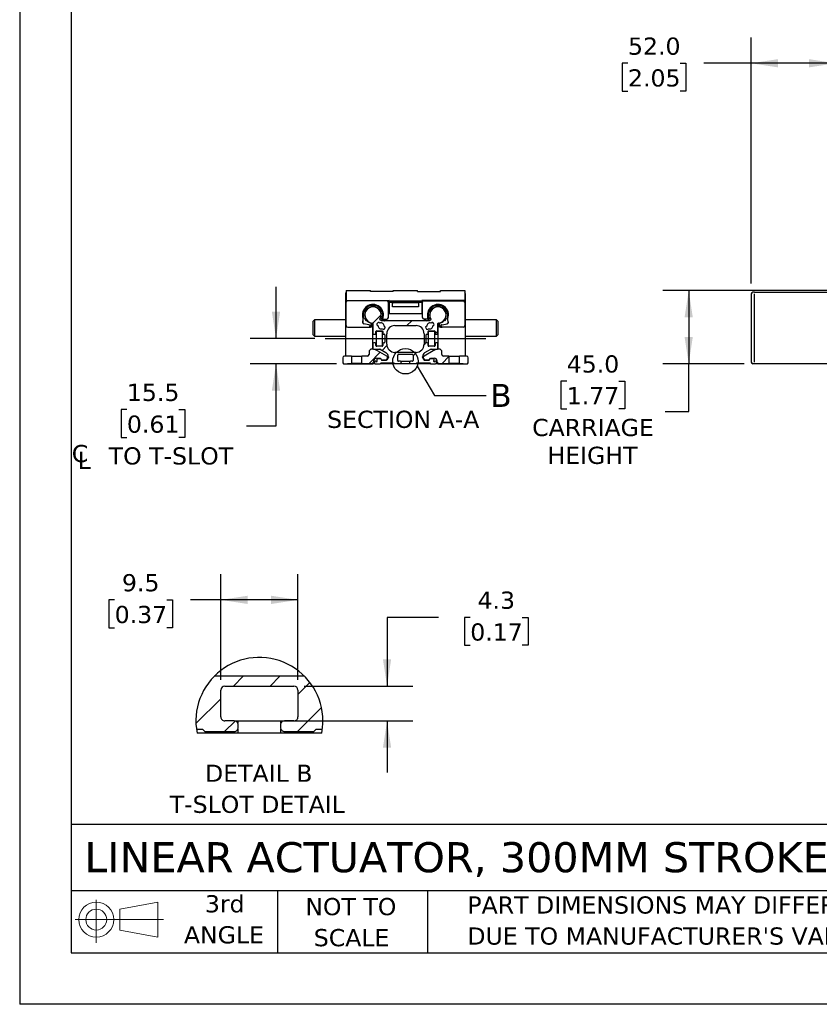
# Model space of a CAD drawing. Header units: millimetres. Extents: x 0 to 1397, y 0 to 1080.
# Tile 1 of 9: x 0 to 492, y 0 to 606. Entities that reach past the tile are written whole.
import ezdxf

# ---------------------------------------------------------------- set-up
doc = ezdxf.new("R2010")
doc.units = ezdxf.units.MM
doc.header["$LTSCALE"] = 5
doc.linetypes.add('SLD-Center', pattern=[19.05, 15.24, -1.27, 1.27, -1.27])
doc.linetypes.add('SLD-Solid', pattern=[0])
for name, color, linetype in [('CENTER', 40, 'SLD-Center'), ('HATCH', 6, 'SLD-Solid'), ('SLD-DEFPOINTS', 7, 'Continuous')]:
    doc.layers.add(name, color=color, linetype=linetype)
doc.layers.add('DIMENSIONS', color=140, linetype='SLD-Solid', lineweight=25)
doc.layers.add('TEXT', color=140, linetype='SLD-Solid', lineweight=25)
doc.styles.add('SLDTEXTSTYLE0', font='VERDANA.TTF')
doc.styles.get("Standard").update_dxf_attribs({"font": 'VERDANA.TTF'})
doc.dimstyles.new('SLDDIMSTYLE1', dxfattribs={"dimtxt": 10.790039, "dimasz": 16.51, "dimexe": 0, "dimexo": 0.0625, "dimgap": 2.69751, "dimtad": 0, "dimtih": 1, "dimtoh": 1, "dimrnd": 1e-09, "dimzin": 4, "dimdsep": 46, "dimtxsty": 'SLDTEXTSTYLE0', "dimsah": 1, "dimcen": 0.09, "dimadec": 0, "dimazin": 1, "dimtfac": 1, "dimtofl": 0, "dimtmove": 0, "dimatfit": 3, "dimfxl": 0, "dimfrac": 2, "dimtolj": 1, "dimtzin": 12, "dimarcsym": 0})
doc.dimstyles.new('SLDDIMSTYLE10', dxfattribs={"dimtxt": 10.790039, "dimasz": 16.51, "dimexe": 0, "dimexo": 0.0625, "dimgap": 2.69751, "dimtad": 0, "dimtih": 1, "dimtoh": 1, "dimlfac": 0.2, "dimrnd": 1e-09, "dimzin": 12, "dimdsep": 46, "dimtxsty": 'SLDTEXTSTYLE0', "dimsah": 1, "dimcen": 0.09, "dimadec": 0, "dimazin": 3, "dimtfac": 1, "dimtmove": 0, "dimatfit": 0, "dimfxl": 0, "dimfrac": 2, "dimtolj": 1, "dimtzin": 12, "dimarcsym": 0})
doc.dimstyles.new('SLDDIMSTYLE11', dxfattribs={"dimtxt": 10.790039, "dimasz": 16.51, "dimexe": 0, "dimexo": 0.0625, "dimgap": 2.69751, "dimtad": 0, "dimtih": 1, "dimtoh": 1, "dimlfac": 0.2, "dimrnd": 1e-09, "dimzin": 12, "dimdsep": 46, "dimtxsty": 'SLDTEXTSTYLE0', "dimsah": 1, "dimcen": 0.09, "dimadec": 0, "dimazin": 3, "dimtfac": 1, "dimtofl": 0, "dimtmove": 0, "dimatfit": 3, "dimfxl": 0, "dimfrac": 2, "dimtolj": 1, "dimtzin": 12, "dimarcsym": 0})
doc.dimstyles.new('SLDDIMSTYLE4', dxfattribs={"dimtxt": 10.790039, "dimasz": 16.51, "dimexe": 0, "dimexo": 0.0625, "dimgap": 2.69751, "dimtad": 0, "dimtih": 1, "dimtoh": 1, "dimrnd": 1e-09, "dimzin": 12, "dimdsep": 46, "dimtxsty": 'SLDTEXTSTYLE0', "dimsah": 1, "dimcen": 0.09, "dimadec": 0, "dimazin": 3, "dimtfac": 1, "dimtmove": 0, "dimatfit": 0, "dimfxl": 0, "dimfrac": 2, "dimtolj": 1, "dimtzin": 12, "dimarcsym": 0})
doc.dimstyles.new('SLDDIMSTYLE9', dxfattribs={"dimtxt": 0.18, "dimasz": 16.51, "dimexe": 0, "dimexo": 0.0625, "dimgap": 0, "dimtad": 0, "dimtih": 1, "dimtoh": 1, "dimdec": 0, "dimrnd": 1e-09, "dimzin": 0, "dimdsep": 46, "dimtxsty": 'Standard', "dimblk1": 'NONE', "dimblk2": 'NONE', "dimsah": 1, "dimcen": 0.09, "dimadec": 0, "dimazin": 0, "dimtfac": 16.51, "dimtdec": 0, "dimtofl": 0, "dimtmove": 0, "dimatfit": 3, "dimldrblk": 'NONE', "dimfxl": 0, "dimfrac": 2, "dimtolj": 1, "dimtzin": 0, "dimarcsym": 0})

# ---------------------------------------------------------------- blocks, each defined once
blk = doc.blocks.new('Block11')
at = {"color": 7, "linetype": 'SLD-Solid', "lineweight": 18}
for p, q in [((12.94, 26.55), (12.94, 0)), ((27.4, 20.84), (50.88, 25.16)), ((50.88, 25.16), (50.88, 3.66)), ((27.4, 7.98), (27.4, 20.84)), ((0, 14.41), (54.37, 14.41)), ((27.4, 7.98), (50.88, 3.66))]:
    blk.add_line(p, q, dxfattribs=at)
for radius in [10.75, 6.43]:
    blk.add_circle((12.94, 14.41), radius, dxfattribs=at)
blk = doc.blocks.new('Block12')
at = {"layer": 'SLD-DEFPOINTS'}
blk.add_blockref('Block11', (0, 0), dxfattribs=at)
blk = doc.blocks.new('SW_NOTE_0_2')
at = {"layer": 'TEXT', "color": 0, "char_height": 10.5833, "attachment_point": 1, "style": 'SLDTEXTSTYLE0'}
for s, insert in [('PART DIMENSIONS MAY DIFFER SLIGHTLY ', (0, 13.44)), ("DUE TO MANUFACTURER'S VARIANCES", (0, -5.67))]:
    blk.add_mtext(s, dxfattribs=dict(at, insert=insert))
blk = doc.blocks.new('SW_NOTE_0_3')
at = {"layer": 'TEXT', "color": 0, "char_height": 10.583, "attachment_point": 2, "style": 'SLDTEXTSTYLE0'}
for s, insert in [('NOT TO', (26.29, 13.44)), ('SCALE', (26.77, -5.67))]:
    blk.add_mtext(s, dxfattribs=dict(at, insert=insert))
blk = doc.blocks.new('SW_NOTE_0_4')
at = {"layer": 'TEXT', "color": 0, "char_height": 10.583, "attachment_point": 2, "style": 'SLDTEXTSTYLE0'}
for s, insert in [('3rd', (11.58, 13.44)), ('ANGLE', (11.09, -5.67))]:
    blk.add_mtext(s, dxfattribs=dict(at, insert=insert))
blk = doc.blocks.new('_D_6')
at = {"layer": 'DIMENSIONS'}
for p, q in [((591.73, 439.47), (395.94, 439.47)), ((411.82, 439.47), (411.82, 394.47)), ((445.98, 394.47), (395.94, 394.47)), ((411.82, 365.11), (411.82, 394.47)), ((336.73, 383.77), (333.11, 383.77)), ((333.11, 383.77), (333.11, 366.62)), ((368.79, 383.77), (372.42, 383.77)), ((372.42, 383.77), (372.42, 366.62)), ((333.11, 366.62), (336.73, 366.62)), ((372.42, 366.62), (368.79, 366.62)), ((397.31, 365.11), (411.82, 365.11))]:
    blk.add_line(p, q, dxfattribs=at)
for points in [[(411.82, 439.47), (409.28, 422.96), (414.36, 422.96)], [(411.82, 394.47), (414.36, 410.98), (409.28, 410.98)]]:
    blk.add_solid(points, dxfattribs=at)
at = {"layer": 'DIMENSIONS', "char_height": 10.583, "attachment_point": 1, "style": 'SLDTEXTSTYLE0'}
for s, insert in [('45.0', (336.73, 399.63)), ('1.77', (336.73, 380.07)), ('CARRIAGE', (315.46, 360.5)), ('HEIGHT', (324.9, 343.35))]:
    blk.add_mtext(s, dxfattribs=dict(at, insert=insert))
blk = doc.blocks.new('_D_8')
at = {"layer": 'DIMENSIONS'}
for p, q in [((450.33, 443.82), (450.33, 595.34)), ((502.33, 444.82), (502.33, 595.34)), ((374.45, 579.47), (370.83, 579.47)), ((370.83, 579.47), (370.83, 562.32)), ((406.52, 579.47), (410.14, 579.47)), ((410.14, 579.47), (410.14, 562.32)), ((450.33, 579.47), (421.14, 579.47)), ((502.33, 579.47), (450.33, 579.47)), ((370.83, 562.32), (374.45, 562.32)), ((410.14, 562.32), (406.52, 562.32))]:
    blk.add_line(p, q, dxfattribs=at)
for points in [[(450.33, 579.47), (466.84, 576.93), (466.84, 582.01)], [(502.33, 579.47), (485.82, 582.01), (485.82, 576.93)]]:
    blk.add_solid(points, dxfattribs=at)
at = {"layer": 'DIMENSIONS', "char_height": 10.583, "attachment_point": 1, "style": 'SLDTEXTSTYLE0'}
for s, insert in [('52.0', (374.45, 595.33)), ('2.05', (374.45, 575.76))]:
    blk.add_mtext(s, dxfattribs=dict(at, insert=insert))
blk = doc.blocks.new('SW_SYMBOL_MOD_CL')
at = {"layer": 'DIMENSIONS', "color": 0, "char_height": 3937, "attachment_point": 5, "style": 'SLDTEXTSTYLE0'}
for s, insert in [('C', (2000, 3000)), ('L', (3000, 1500))]:
    blk.add_mtext(s, dxfattribs=dict(at, insert=insert))
blk = doc.blocks.new('_D_28')
at = {"layer": 'DIMENSIONS'}
for p, q in [((157.79, 409.97), (157.79, 441.72)), ((181.66, 409.97), (141.91, 409.97)), ((195.11, 394.47), (141.91, 394.47)), ((157.79, 356.18), (157.79, 394.47)), ((66, 366.28), (62.38, 366.28)), ((62.38, 366.28), (62.38, 349.13)), ((98.07, 366.28), (101.69, 366.28)), ((101.69, 366.28), (101.69, 349.13)), ((139.58, 356.18), (157.79, 356.18)), ((62.38, 349.13), (66, 349.13)), ((101.69, 349.13), (98.07, 349.13))]:
    blk.add_line(p, q, dxfattribs=at)
for points in [[(157.79, 409.97), (160.33, 426.48), (155.25, 426.48)], [(157.79, 394.47), (155.25, 377.96), (160.33, 377.96)]]:
    blk.add_solid(points, dxfattribs=at)
at = {"layer": 'DIMENSIONS', "xscale": 0.002688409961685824, "yscale": 0.002688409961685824, "zscale": 0.002688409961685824}
blk.add_blockref('SW_SYMBOL_MOD_CL', (31.74, 330.99), dxfattribs=at)
at = {"layer": 'DIMENSIONS', "char_height": 10.583, "attachment_point": 1, "style": 'SLDTEXTSTYLE0'}
for s, insert in [('15.5', (66, 382.13)), ('0.61', (66, 362.57)), (' TO T-SLOT', (50.17, 343.01))]:
    blk.add_mtext(s, dxfattribs=dict(at, insert=insert))
blk = doc.blocks.new('_None')
blk = doc.blocks.new('SW_HATCH_1')
at = {"layer": 'HATCH', "color": 0}
for p, q in [((0, 0), (6, 6)), ((22.45, 0), (28.45, 6)), ((39.65, -5.25), (47.05, 2.15)), ((-23.17, -23.17), (-7.85, -7.85)), ((39.35, -28), (54.12, -13.23)), ((-5.55, -28), (0.9, -21.55))]:
    blk.add_line(p, q, dxfattribs=at)
blk = doc.blocks.new('_D_29')
at = {"layer": 'DIMENSIONS'}
for p, q in [((257.89, 238.29), (226.14, 238.29)), ((226.14, 238.29), (226.14, 196)), ((277.35, 238.29), (273.72, 238.29)), ((273.72, 238.29), (273.72, 221.14)), ((309.41, 238.29), (313.03, 238.29)), ((313.03, 238.29), (313.03, 221.14)), ((273.72, 221.14), (277.35, 221.14)), ((313.03, 221.14), (309.41, 221.14)), ((175.16, 196), (242.02, 196)), ((140.66, 174.5), (242.02, 174.5)), ((226.14, 174.5), (226.14, 142.75))]:
    blk.add_line(p, q, dxfattribs=at)
for points in [[(226.14, 196), (228.68, 212.51), (223.6, 212.51)], [(226.14, 174.5), (223.6, 157.99), (228.68, 157.99)]]:
    blk.add_solid(points, dxfattribs=at)
at = {"layer": 'DIMENSIONS', "char_height": 10.583, "attachment_point": 1, "style": 'SLDTEXTSTYLE0'}
for s, insert in [('4.3', (281.84, 254.14)), ('0.17', (277.35, 234.58))]:
    blk.add_mtext(s, dxfattribs=dict(at, insert=insert))
blk = doc.blocks.new('_D_30')
at = {"layer": 'DIMENSIONS'}
for p, q in [((123.81, 199.85), (123.81, 264.93)), ((171.31, 199.85), (171.31, 264.93)), ((58.46, 249.05), (54.84, 249.05)), ((54.84, 249.05), (54.84, 231.91)), ((90.52, 249.05), (94.15, 249.05)), ((94.15, 249.05), (94.15, 231.91)), ((123.81, 249.05), (105.14, 249.05)), ((171.31, 249.05), (123.81, 249.05)), ((54.84, 231.91), (58.46, 231.91)), ((94.15, 231.91), (90.52, 231.91))]:
    blk.add_line(p, q, dxfattribs=at)
for points in [[(123.81, 249.05), (140.32, 246.51), (140.32, 251.59)], [(171.31, 249.05), (154.8, 251.59), (154.8, 246.51)]]:
    blk.add_solid(points, dxfattribs=at)
at = {"layer": 'DIMENSIONS', "char_height": 10.583, "attachment_point": 1, "style": 'SLDTEXTSTYLE0'}
for s, insert in [('9.5', (62.95, 264.91)), ('0.37', (58.46, 245.35))]:
    blk.add_mtext(s, dxfattribs=dict(at, insert=insert))
blk = doc.blocks.new('SW_NOTE_0_8')
at = {"layer": 'TEXT', "color": 0, "attachment_point": 2, "style": 'SLDTEXTSTYLE0'}
for s, insert, char_height in [('DETAIL B', (32.08, 13.44), 10.583), ('T-SLOT DETAIL', (31.21, -5.67), 10.5833)]:
    blk.add_mtext(s, dxfattribs=dict(at, insert=insert, char_height=char_height))

msp = doc.modelspace()

# ---------------------------------------------------------------- hatches: boundary and pattern name
at = {"layer": 'HATCH'}
h = msp.add_hatch(dxfattribs=at)
h.set_pattern_fill('ANSI31', color=256, scale=5, style=0)
h.paths.add_polyline_path([(245.46, 429.468), (245.46, 431.868), (229.46, 431.868), (229.46, 429.468)], flags=0)
h = msp.add_hatch(dxfattribs=at)
h.set_pattern_fill('ANSI31', color=256, scale=5, style=0)
edge = h.paths.add_edge_path(flags=0)
edge.add_arc((233.21, 396.468), 0.5, 180, 270, ccw=False)
edge.add_line((232.71, 396.468), (232.71, 399.768))
edge.add_arc((233.21, 399.768), 0.5, 90, 180, ccw=False)
edge.add_line((233.21, 400.268), (241.71, 400.268))
edge.add_arc((241.71, 399.768), 0.5, 0, 90, ccw=False)
edge.add_line((242.21, 399.768), (242.21, 396.468))
edge.add_arc((241.71, 396.468), 0.5, 270, 360, ccw=False)
edge.add_line((241.71, 395.968), (240.56, 395.968))
edge.add_arc((240.56, 395.468), 0.5, 90, 180)
edge.add_line((240.06, 395.468), (240.06, 395.168))
edge.add_arc((240.56, 395.168), 0.5, 180, 270)
edge.add_line((240.56, 394.668), (244.16, 394.668))
edge.add_line((244.16, 394.668), (244.46, 394.968))
edge.add_line((244.46, 394.968), (252.46, 394.968))
edge.add_line((252.46, 394.968), (252.96, 394.468))
edge.add_line((252.96, 394.468), (256.06, 394.468))
edge.add_arc((256.06, 394.968), 0.5, 270, 360)
edge.add_line((256.56, 394.968), (256.56, 395.468))
edge.add_arc((256.06, 395.468), 0.5, 0, 90)
edge.add_line((256.06, 395.968), (255.718, 395.968))
edge.add_arc((255.26, 396.168), 0.5, 113.578178, 336.421822, ccw=False)
edge.add_line((255.06, 396.626), (255.06, 397.068))
edge.add_arc((254.56, 397.068), 0.5, 0, 90)
edge.add_line((254.56, 397.568), (252.808, 397.568))
edge.add_arc((252.808, 397.068), 0.5, 90, 150)
edge.add_line((252.375, 397.318), (252.144, 396.918))
edge.add_arc((251.711, 397.168), 0.5, 270, 330, ccw=False)
edge.add_line((251.711, 396.668), (249.288, 396.668))
edge.add_arc((249.288, 397.168), 0.5, 210, 270, ccw=False)
edge.add_line((248.855, 396.918), (247.96, 398.468))
edge.add_line((247.96, 398.468), (247.96, 398.736))
edge.add_arc((250.96, 398.736), 3, 120, 180, ccw=False)
edge.add_line((249.46, 401.334), (253.04, 403.401))
edge.add_arc((253.29, 402.968), 0.5, 90, 120, ccw=False)
edge.add_line((253.29, 403.468), (256.96, 403.468))
edge.add_arc((256.96, 403.968), 0.5, 270, 360)
edge.add_line((257.46, 403.968), (257.46, 406.868))
edge.add_arc((256.96, 406.868), 0.5, 0, 90)
edge.add_line((256.96, 407.368), (256.16, 407.368))
edge.add_arc((256.16, 406.868), 0.5, 90, 180)
edge.add_line((255.66, 406.868), (255.66, 405.718))
edge.add_arc((255.16, 405.718), 0.5, 270, 360, ccw=False)
edge.add_line((255.16, 405.218), (251.86, 405.218))
edge.add_arc((251.86, 405.718), 0.5, 180, 270, ccw=False)
edge.add_line((251.36, 405.718), (251.36, 406.868))
edge.add_arc((250.86, 406.868), 0.5, 0, 90)
edge.add_line((250.86, 407.368), (250.46, 407.368))
edge.add_arc((250.46, 407.668), 0.3, 180, 270, ccw=False)
edge.add_line((250.16, 407.668), (250.16, 412.268))
edge.add_arc((250.46, 412.268), 0.3, 90, 180, ccw=False)
edge.add_line((250.46, 412.568), (250.86, 412.568))
edge.add_arc((250.86, 413.068), 0.5, 270, 360)
edge.add_line((251.36, 413.068), (251.36, 414.218))
edge.add_arc((251.86, 414.218), 0.5, 90, 180, ccw=False)
edge.add_line((251.86, 414.718), (255.16, 414.718))
edge.add_arc((255.16, 414.218), 0.5, 0, 90, ccw=False)
edge.add_line((255.66, 414.218), (255.66, 413.068))
edge.add_arc((256.16, 413.068), 0.5, 180, 270)
edge.add_line((256.16, 412.568), (256.96, 412.568))
edge.add_arc((256.96, 413.068), 0.5, 270, 360)
edge.add_line((257.46, 413.068), (257.46, 419.176))
edge.add_arc((257.76, 419.176), 0.3, 93.244891, 180, ccw=False)
edge.add_arc((257.46, 424.468), 5, 273.244892, 570.970347)
edge.add_arc((252.916, 421.74), 0.3, -60, 30.970348, ccw=False)
edge.add_line((253.066, 421.48), (252.177, 420.968))
edge.add_line((252.177, 420.968), (222.743, 420.968))
edge.add_line((222.743, 420.968), (221.854, 421.48))
edge.add_arc((222.004, 421.74), 0.3, 149.029652, 240, ccw=False)
edge.add_arc((217.46, 424.468), 5, 329.029653, 626.755108)
edge.add_arc((217.16, 419.176), 0.3, 0, 86.755109, ccw=False)
edge.add_line((217.46, 419.176), (217.46, 413.068))
edge.add_arc((217.96, 413.068), 0.5, 180, 270)
edge.add_line((217.96, 412.568), (218.76, 412.568))
edge.add_arc((218.76, 413.068), 0.5, 270, 360)
edge.add_line((219.26, 413.068), (219.26, 414.218))
edge.add_arc((219.76, 414.218), 0.5, 90, 180, ccw=False)
edge.add_line((219.76, 414.718), (223.06, 414.718))
edge.add_arc((223.06, 414.218), 0.5, 0, 90, ccw=False)
edge.add_line((223.56, 414.218), (223.56, 413.068))
edge.add_arc((224.06, 413.068), 0.5, 180, 270)
edge.add_line((224.06, 412.568), (224.46, 412.568))
edge.add_arc((224.46, 412.268), 0.3, 0, 90, ccw=False)
edge.add_line((224.76, 412.268), (224.76, 407.668))
edge.add_arc((224.46, 407.668), 0.3, 270, 360, ccw=False)
edge.add_line((224.46, 407.368), (224.06, 407.368))
edge.add_arc((224.06, 406.868), 0.5, 90, 180)
edge.add_line((223.56, 406.868), (223.56, 405.718))
edge.add_arc((223.06, 405.718), 0.5, 270, 360, ccw=False)
edge.add_line((223.06, 405.218), (219.76, 405.218))
edge.add_arc((219.76, 405.718), 0.5, 180, 270, ccw=False)
edge.add_line((219.26, 405.718), (219.26, 406.868))
edge.add_arc((218.76, 406.868), 0.5, 0, 90)
edge.add_line((218.76, 407.368), (217.96, 407.368))
edge.add_arc((217.96, 406.868), 0.5, 90, 180)
edge.add_line((217.46, 406.868), (217.46, 403.968))
edge.add_arc((217.96, 403.968), 0.5, 180, 270)
edge.add_line((217.96, 403.468), (221.63, 403.468))
edge.add_arc((221.63, 402.968), 0.5, 60, 90, ccw=False)
edge.add_line((221.88, 403.401), (225.46, 401.334))
edge.add_arc((223.96, 398.736), 3, 0, 60, ccw=False)
edge.add_line((226.96, 398.736), (226.96, 398.468))
edge.add_line((226.96, 398.468), (226.065, 396.918))
edge.add_arc((225.632, 397.168), 0.5, 270, 330, ccw=False)
edge.add_line((225.632, 396.668), (223.21, 396.668))
edge.add_arc((223.21, 397.168), 0.5, 210, 270, ccw=False)
edge.add_line((222.777, 396.918), (222.546, 397.318))
edge.add_arc((222.113, 397.068), 0.5, 30, 90)
edge.add_line((222.113, 397.568), (220.36, 397.568))
edge.add_arc((220.36, 397.068), 0.5, 90, 180)
edge.add_line((219.86, 397.068), (219.86, 396.626))
edge.add_arc((219.66, 396.168), 0.5, -156.421822, 66.421822, ccw=False)
edge.add_line((219.202, 395.968), (218.86, 395.968))
edge.add_arc((218.86, 395.468), 0.5, 90, 180)
edge.add_line((218.36, 395.468), (218.36, 394.968))
edge.add_arc((218.86, 394.968), 0.5, 180, 270)
edge.add_line((218.86, 394.468), (221.96, 394.468))
edge.add_line((221.96, 394.468), (222.46, 394.968))
edge.add_line((222.46, 394.968), (230.46, 394.968))
edge.add_line((230.46, 394.968), (230.76, 394.668))
edge.add_line((230.76, 394.668), (234.36, 394.668))
edge.add_arc((234.36, 395.168), 0.5, 270, 360)
edge.add_line((234.86, 395.168), (234.86, 395.468))
edge.add_arc((234.36, 395.468), 0.5, 0, 90)
edge.add_line((234.36, 395.968), (233.21, 395.968))
edge = h.paths.add_edge_path(flags=0)
edge.add_arc((222.46, 417.718), 1.85, -4.101852, 114.101852, ccw=False)
edge.add_line((224.305, 417.585), (224.848, 417.205))
edge.add_arc((224.561, 416.796), 0.5, -35, 55, ccw=False)
edge.add_line((224.971, 416.509), (224.455, 415.772))
edge.add_arc((224.045, 416.058), 0.5, 235, 325, ccw=False)
edge.add_line((223.758, 415.649), (223.216, 416.029))
edge.add_arc((222.46, 417.718), 1.85, 175.898148, 294.101852, ccw=False)
edge.add_line((220.615, 417.85), (220.072, 418.23))
edge.add_arc((220.359, 418.64), 0.5, 145, 235, ccw=False)
edge.add_line((219.949, 418.926), (220.466, 419.664))
edge.add_arc((220.875, 419.377), 0.5, 55, 145, ccw=False)
edge.add_line((221.162, 419.786), (221.705, 419.406))
edge = h.paths.add_edge_path(flags=0)
edge.add_arc((243.96, 406.468), 5, 270, 360, ccw=False)
edge.add_line((243.96, 401.468), (230.96, 401.468))
edge.add_arc((230.96, 406.468), 5, 180, 270, ccw=False)
edge.add_line((225.96, 406.468), (225.96, 412.968))
edge.add_arc((230.96, 412.968), 5, 90, 180, ccw=False)
edge.add_line((230.96, 417.968), (243.96, 417.968))
edge.add_arc((243.96, 412.968), 5, 0, 90, ccw=False)
edge.add_line((248.96, 412.968), (248.96, 406.468))
edge = h.paths.add_edge_path(flags=0)
edge.add_arc((252.46, 417.718), 1.85, 65.898148, 184.101852, ccw=False)
edge.add_line((253.216, 419.406), (253.758, 419.786))
edge.add_arc((254.045, 419.377), 0.5, 35, 125, ccw=False)
edge.add_line((254.455, 419.664), (254.971, 418.926))
edge.add_arc((254.561, 418.64), 0.5, -55, 35, ccw=False)
edge.add_line((254.848, 418.23), (254.305, 417.85))
edge.add_arc((252.46, 417.718), 1.85, -114.101852, 4.101852, ccw=False)
edge.add_line((251.705, 416.029), (251.162, 415.649))
edge.add_arc((250.875, 416.058), 0.5, 215, 305, ccw=False)
edge.add_line((250.466, 415.772), (249.949, 416.509))
edge.add_arc((250.359, 416.796), 0.5, 125, 215, ccw=False)
edge.add_line((250.072, 417.205), (250.615, 417.585))
h = msp.add_hatch(dxfattribs=at)
h.set_pattern_fill('ANSI31', color=256, scale=5, style=0)
edge = h.paths.add_edge_path(flags=0)
edge.add_line((225.817, 396.668), (226.376, 397.636))
edge.add_arc((225.51, 398.136), 1, 330.000001, 359.999998)
edge.add_line((226.51, 398.136), (226.51, 398.29))
edge.add_arc((225.51, 398.29), 1, 0.000001, 60)
edge.add_line((226.01, 399.156), (220.34, 402.43))
edge.add_arc((216.84, 396.368), 7, 60, 90)
edge.add_line((216.84, 403.368), (216.06, 403.368))
edge.add_line((216.06, 403.368), (215.06, 402.368))
edge.add_line((215.06, 402.368), (215.06, 400.168))
edge.add_arc((214.06, 400.168), 1, 270, 360, ccw=False)
edge.add_line((214.06, 399.168), (210.66, 399.168))
edge.add_line((210.66, 399.168), (210.66, 394.668))
edge.add_line((210.66, 394.668), (217.06, 394.668))
edge.add_line((217.06, 394.668), (218.06, 395.668))
edge.add_line((218.06, 395.668), (218.06, 396.368))
edge.add_arc((219.56, 396.368), 1.5, 90, 180, ccw=False)
edge.add_line((219.56, 397.868), (222.124, 397.868))
edge.add_line((222.124, 397.868), (222.817, 396.668))
edge.add_line((222.817, 396.668), (225.817, 396.668))
h = msp.add_hatch(dxfattribs=at)
h.set_pattern_fill('ANSI31', color=256, scale=5, style=0)
edge = h.paths.add_edge_path(flags=0)
edge.add_line((248.41, 398.29), (248.41, 398.136))
edge.add_arc((249.41, 398.136), 1, 180.000002, 209.999999)
edge.add_line((248.544, 397.636), (249.103, 396.668))
edge.add_line((249.103, 396.668), (252.103, 396.668))
edge.add_line((252.103, 396.668), (252.796, 397.868))
edge.add_line((252.796, 397.868), (255.36, 397.868))
edge.add_arc((255.36, 396.368), 1.5, 0, 90, ccw=False)
edge.add_line((256.86, 396.368), (256.86, 395.668))
edge.add_line((256.86, 395.668), (257.86, 394.668))
edge.add_line((257.86, 394.668), (264.26, 394.668))
edge.add_line((264.26, 394.668), (264.26, 399.168))
edge.add_line((264.26, 399.168), (260.86, 399.168))
edge.add_arc((260.86, 400.168), 1, 180, 270, ccw=False)
edge.add_line((259.86, 400.168), (259.86, 402.368))
edge.add_line((259.86, 402.368), (258.86, 403.368))
edge.add_line((258.86, 403.368), (258.08, 403.368))
edge.add_arc((258.08, 396.368), 7, 90, 120)
edge.add_line((254.58, 402.43), (248.91, 399.156))
edge.add_arc((249.41, 398.29), 1, 120, 179.999999)
h = msp.add_hatch(dxfattribs=at)
h.set_pattern_fill('ANSI31', color=256, scale=5, style=0)
edge = h.paths.add_edge_path(flags=0)
edge.add_arc((199.86, 398.168), 1, 90, 180)
edge.add_line((198.86, 398.168), (198.86, 394.968))
edge.add_line((198.86, 394.968), (199.36, 394.468))
edge.add_line((199.36, 394.468), (201.86, 394.468))
edge.add_line((201.86, 394.468), (201.86, 394.668))
edge.add_line((201.86, 394.668), (204.26, 394.668))
edge.add_line((204.26, 394.668), (204.26, 399.168))
edge.add_line((204.26, 399.168), (199.86, 399.168))
h = msp.add_hatch(dxfattribs=at)
h.set_pattern_fill('ANSI31', color=256, scale=5, style=0)
edge = h.paths.add_edge_path(flags=0)
edge.add_line((275.56, 394.468), (276.06, 394.968))
edge.add_line((276.06, 394.968), (276.06, 398.168))
edge.add_arc((275.06, 398.168), 1, 0, 90)
edge.add_line((275.06, 399.168), (270.66, 399.168))
edge.add_line((270.66, 399.168), (270.66, 394.668))
edge.add_line((270.66, 394.668), (273.06, 394.668))
edge.add_line((273.06, 394.668), (273.06, 394.468))
edge.add_line((273.06, 394.468), (275.56, 394.468))

# ---------------------------------------------------------------- linework, layer by layer
at = {"color": 7, "linetype": 'SLD-Solid'}
for p in [(0.012, 1079.513), (1397.012, 0.013)]:
    msp.add_line(p, (0.012, 0.013), dxfattribs=at)
for p, q in [((200.46, 437.468), (200.46, 399.168)), ((200.96, 439.468), (200.96, 433.468)), ((200.96, 439.468), (215.96, 439.468)), ((215.96, 438.968), (215.96, 439.468)), ((229.96, 438.968), (215.96, 438.968)), ((229.96, 438.968), (229.96, 439.468)), ((229.96, 439.468), (244.96, 439.468)), ((244.96, 438.968), (244.96, 439.468)), ((244.96, 438.968), (258.96, 438.968)), ((258.96, 438.968), (258.96, 439.468)), ((258.96, 439.468), (273.96, 439.468)), ((273.96, 439.468), (273.96, 433.468)), ((274.46, 399.168), (274.46, 437.468)), ((450.328, 437.467), (450.328, 395.468)), ((452.328, 438.467), (451.328, 438.467)), ((452.328, 438.468), (502.328, 438.468)), ((452.328, 395.468), (452.328, 437.468)), ((200.96, 433.468), (227.46, 433.468)), ((200.96, 417.968), (200.96, 432.268)), ((225.96, 433.268), (201.96, 433.268)), ((202.46, 433.268), (202.46, 433.468)), ((205.96, 433.268), (205.96, 433.468)), ((210.46, 433.268), (210.46, 433.468)), ((212.46, 433.268), (212.46, 433.468)), ((222.46, 433.468), (222.46, 433.268)), ((226.96, 422.968), (226.96, 432.268)), ((227.46, 433.468), (227.46, 433.168)), ((227.46, 433.168), (247.46, 433.168)), ((227.46, 432.068), (227.46, 433.168)), ((227.46, 432.068), (227.46, 425.318)), ((247.46, 432.068), (227.46, 432.068)), ((229.46, 429.468), (229.46, 431.868)), ((245.46, 431.868), (229.46, 431.868)), ((245.46, 431.868), (245.46, 429.468)), ((273.96, 433.468), (247.46, 433.468)), ((247.46, 433.468), (247.46, 433.168)), ((247.46, 432.068), (247.46, 433.168)), ((247.46, 432.068), (247.46, 425.318)), ((247.96, 422.968), (247.96, 432.268)), ((248.96, 433.268), (272.96, 433.268)), ((252.46, 433.268), (252.46, 433.468)), ((262.46, 433.268), (262.46, 433.468)), ((264.46, 433.468), (264.46, 433.268)), ((268.96, 433.268), (268.96, 433.468)), ((272.46, 433.268), (272.46, 433.468)), ((273.96, 432.268), (273.96, 417.968)), ((212.663, 426.198), (212.223, 426.452)), ((213.123, 428.011), (213.563, 427.757)), ((216.56, 429.488), (216.56, 429.995)), ((218.36, 429.995), (218.36, 429.488)), ((221.358, 427.757), (221.797, 428.011)), ((222.697, 426.452), (222.258, 426.198)), ((227.46, 425.318), (247.46, 425.318)), ((245.46, 429.468), (229.46, 429.468)), ((252.663, 426.198), (252.223, 426.452)), ((253.123, 428.011), (253.563, 427.757)), ((256.56, 429.488), (256.56, 429.995)), ((258.36, 429.995), (258.36, 429.488)), ((261.358, 427.757), (261.797, 428.011)), ((262.697, 426.452), (262.258, 426.198)), ((181.46, 421.468), (180.46, 420.468)), ((180.46, 420.468), (180.46, 412.468)), ((200.46, 421.468), (181.46, 421.468)), ((181.46, 421.468), (181.46, 411.468)), ((211.201, 419.667), (211.342, 422.273)), ((211.263, 420.816), (211.26, 419.841)), ((211.494, 419.298), (211.26, 419.841)), ((211.494, 419.298), (212.027, 418.991)), ((214.936, 418.478), (211.786, 419.033)), ((212.223, 422.483), (212.663, 422.737)), ((213.563, 421.178), (213.123, 420.925)), ((214.936, 418.478), (215.147, 418.44)), ((215.291, 418.391), (215.447, 418.364)), ((215.743, 418.193), (215.447, 418.364)), ((216.56, 416.968), (216.56, 419.448)), ((217.457, 419.22), (216.56, 419.297)), ((217.458, 403.34), (217.458, 419.211)), ((217.46, 419.176), (217.46, 413.068)), ((220.466, 419.664), (219.949, 418.926)), ((221.705, 419.406), (221.162, 419.786)), ((222.743, 420.968), (221.854, 421.48)), ((222.258, 422.737), (223.047, 422.281)), ((252.177, 420.968), (222.743, 420.968)), ((223.645, 421.968), (225.96, 421.968)), ((251.275, 421.968), (248.96, 421.968)), ((251.873, 422.281), (252.663, 422.737)), ((253.066, 421.48), (252.177, 420.968)), ((253.758, 419.786), (253.216, 419.406)), ((254.971, 418.926), (254.455, 419.664)), ((257.46, 413.068), (257.46, 419.176)), ((257.462, 419.211), (257.462, 403.34)), ((258.36, 419.297), (257.463, 419.22)), ((258.36, 416.968), (258.36, 419.448)), ((259.473, 418.364), (259.177, 418.193)), ((259.629, 418.391), (259.473, 418.364)), ((259.773, 418.44), (259.984, 418.478)), ((259.984, 418.478), (263.134, 419.033)), ((261.797, 420.925), (261.358, 421.178)), ((262.258, 422.737), (262.697, 422.483)), ((263.426, 419.298), (262.893, 418.991)), ((263.66, 419.841), (263.426, 419.298)), ((263.719, 419.667), (263.578, 422.273)), ((263.657, 420.816), (263.66, 419.841)), ((293.46, 421.468), (274.46, 421.468)), ((294.46, 420.468), (293.46, 421.468)), ((293.46, 411.468), (293.46, 421.468)), ((294.46, 412.468), (294.46, 420.468)), ((180.46, 412.468), (181.46, 411.468)), ((201.96, 416.968), (214.86, 416.968)), ((214.86, 416.968), (215.86, 416.968)), ((215.56, 417.948), (215.56, 417.668)), ((215.86, 417.871), (215.743, 418.193)), ((215.86, 416.968), (215.86, 417.871)), ((216.56, 416.968), (215.86, 416.968)), ((217.96, 412.568), (218.76, 412.568)), ((219.26, 413.068), (219.26, 414.218)), ((219.41, 414.468), (223.41, 414.468)), ((219.41, 414.468), (219.41, 405.468)), ((219.76, 414.718), (223.06, 414.718)), ((220.072, 418.23), (220.615, 417.85)), ((223.216, 416.029), (223.758, 415.649)), ((223.41, 405.468), (223.41, 414.468)), ((223.56, 414.218), (223.56, 413.068)), ((224.06, 412.568), (224.46, 412.568)), ((224.848, 417.205), (224.305, 417.585)), ((224.455, 415.772), (224.971, 416.509)), ((225.96, 406.468), (225.96, 412.968)), ((230.96, 417.968), (243.96, 417.968)), ((248.96, 412.968), (248.96, 406.468)), ((249.949, 416.509), (250.466, 415.772)), ((250.615, 417.585), (250.072, 417.205)), ((250.46, 412.568), (250.86, 412.568)), ((251.162, 415.649), (251.705, 416.029)), ((251.36, 413.068), (251.36, 414.218)), ((251.51, 414.468), (255.51, 414.468)), ((251.51, 414.468), (251.51, 405.468)), ((251.86, 414.718), (255.16, 414.718)), ((254.305, 417.85), (254.848, 418.23)), ((255.51, 405.468), (255.51, 414.468)), ((255.66, 414.218), (255.66, 413.068)), ((256.16, 412.568), (256.96, 412.568)), ((259.06, 416.968), (258.36, 416.968)), ((259.177, 418.193), (259.06, 417.871)), ((259.06, 417.871), (259.06, 416.968)), ((259.06, 416.968), (260.06, 416.968)), ((259.36, 417.668), (259.36, 417.948)), ((272.96, 416.968), (260.06, 416.968)), ((293.46, 411.468), (294.46, 412.468)), ((181.46, 411.468), (200.46, 411.468)), ((217.46, 406.868), (217.46, 403.968)), ((218.76, 407.368), (217.96, 407.368)), ((219.26, 405.718), (219.26, 406.868)), ((223.56, 406.868), (223.56, 405.718)), ((224.46, 407.368), (224.06, 407.368)), ((224.76, 412.268), (224.76, 407.668)), ((250.16, 407.668), (250.16, 412.268)), ((250.86, 407.368), (250.46, 407.368)), ((251.36, 405.718), (251.36, 406.868)), ((255.66, 406.868), (255.66, 405.718)), ((256.96, 407.368), (256.16, 407.368)), ((257.46, 403.968), (257.46, 406.868)), ((274.46, 411.468), (293.46, 411.468)), ((216.06, 403.368), (215.06, 402.368)), ((215.06, 402.368), (215.06, 400.168)), ((216.84, 403.368), (216.06, 403.368)), ((217.96, 403.468), (221.63, 403.468)), ((219.41, 405.468), (223.41, 405.468)), ((223.06, 405.218), (219.76, 405.218)), ((226.01, 399.156), (220.34, 402.43)), ((221.88, 403.401), (225.46, 401.334)), ((243.96, 401.468), (230.96, 401.468)), ((233.21, 400.268), (241.71, 400.268)), ((254.58, 402.43), (248.91, 399.156)), ((249.46, 401.334), (253.04, 403.401)), ((251.51, 405.468), (255.51, 405.468)), ((255.16, 405.218), (251.86, 405.218)), ((253.29, 403.468), (256.96, 403.468)), ((258.86, 403.368), (258.08, 403.368)), ((259.86, 402.368), (258.86, 403.368)), ((259.86, 400.168), (259.86, 402.368)), ((198.86, 398.168), (198.86, 394.968)), ((198.86, 394.968), (199.36, 394.468)), ((199.36, 394.468), (201.86, 394.468)), ((204.26, 399.168), (199.86, 399.168)), ((201.86, 394.668), (204.26, 394.668)), ((201.86, 394.468), (201.86, 394.668)), ((201.86, 394.468), (217.458, 394.468)), ((204.26, 399.168), (204.26, 394.668)), ((204.26, 399.168), (210.66, 399.168)), ((210.66, 394.668), (204.26, 394.668)), ((210.66, 394.668), (210.66, 399.168)), ((214.06, 399.168), (210.66, 399.168)), ((210.66, 394.668), (217.06, 394.668)), ((217.06, 394.668), (218.06, 395.668)), ((217.458, 394.468), (217.458, 395.066)), ((218.86, 394.468), (217.458, 394.468)), ((218.06, 395.668), (218.06, 396.368)), ((218.36, 395.468), (218.36, 394.968)), ((219.202, 395.968), (218.86, 395.968)), ((218.86, 394.468), (221.96, 394.468)), ((219.56, 397.868), (222.124, 397.868)), ((219.86, 397.068), (219.86, 396.626)), ((222.113, 397.568), (220.36, 397.568)), ((221.96, 394.468), (222.46, 394.968)), ((234.81, 394.468), (221.96, 394.468)), ((222.124, 397.868), (222.817, 396.668)), ((222.46, 394.968), (230.46, 394.968)), ((222.777, 396.918), (222.546, 397.318)), ((222.817, 396.668), (225.817, 396.668)), ((225.632, 396.668), (223.21, 396.668)), ((225.817, 396.668), (226.376, 397.636)), ((226.96, 398.468), (226.065, 396.918)), ((226.51, 398.136), (226.51, 398.29)), ((226.96, 398.736), (226.96, 398.468)), ((230.46, 394.968), (230.76, 394.668)), ((230.76, 394.668), (234.36, 394.668)), ((232.71, 396.468), (232.71, 399.768)), ((234.36, 395.968), (233.21, 395.968)), ((234.36, 395.968), (234.81, 395.968)), ((234.81, 395.968), (234.81, 395.686)), ((234.81, 395.968), (240.11, 395.968)), ((234.81, 394.95), (234.81, 394.468)), ((240.11, 394.468), (234.81, 394.468)), ((234.86, 395.168), (234.86, 395.468)), ((240.06, 395.468), (240.06, 395.168)), ((240.11, 395.686), (240.11, 395.968)), ((240.11, 395.968), (240.56, 395.968)), ((240.11, 394.468), (240.11, 394.95)), ((252.96, 394.468), (240.11, 394.468)), ((241.71, 395.968), (240.56, 395.968)), ((240.56, 394.668), (244.16, 394.668)), ((242.21, 399.768), (242.21, 396.468)), ((244.16, 394.668), (244.46, 394.968)), ((244.46, 394.968), (252.46, 394.968)), ((247.96, 398.468), (247.96, 398.736)), ((248.855, 396.918), (247.96, 398.468)), ((248.41, 398.29), (248.41, 398.136)), ((248.544, 397.636), (249.103, 396.668)), ((249.103, 396.668), (252.103, 396.668)), ((251.711, 396.668), (249.288, 396.668)), ((252.103, 396.668), (252.796, 397.868)), ((252.375, 397.318), (252.144, 396.918)), ((252.46, 394.968), (252.96, 394.468)), ((252.796, 397.868), (255.36, 397.868)), ((254.56, 397.568), (252.808, 397.568)), ((252.96, 394.468), (256.06, 394.468)), ((255.06, 396.626), (255.06, 397.068)), ((256.06, 395.968), (255.718, 395.968)), ((257.462, 394.468), (256.06, 394.468)), ((256.56, 394.968), (256.56, 395.468)), ((256.86, 396.368), (256.86, 395.668)), ((256.86, 395.668), (257.86, 394.668)), ((257.462, 395.066), (257.462, 394.468)), ((257.462, 394.468), (273.06, 394.468)), ((257.86, 394.668), (264.26, 394.668)), ((264.26, 399.168), (260.86, 399.168)), ((264.26, 399.168), (264.26, 394.668)), ((264.26, 399.168), (270.66, 399.168)), ((270.66, 394.668), (264.26, 394.668)), ((270.66, 394.668), (270.66, 399.168)), ((275.06, 399.168), (270.66, 399.168)), ((270.66, 394.668), (273.06, 394.668)), ((273.06, 394.668), (273.06, 394.468)), ((273.06, 394.468), (275.56, 394.468)), ((275.56, 394.468), (276.06, 394.968)), ((276.06, 394.968), (276.06, 398.168)), ((452.328, 394.468), (451.328, 394.468)), ((502.328, 394.468), (452.328, 394.468)), ((175.364, 202.005), (119.755, 202.005)), ((126.309, 196.005), (168.809, 196.005)), ((123.809, 177.005), (123.809, 193.505)), ((171.309, 193.505), (171.309, 177.005)), ((132.059, 174.505), (126.309, 174.505)), ((132.059, 174.505), (134.309, 174.505)), ((134.309, 174.505), (134.309, 173.094)), ((134.309, 174.505), (160.809, 174.505)), ((134.559, 170.505), (134.559, 172.005)), ((160.559, 172.005), (160.559, 170.505)), ((160.809, 173.094), (160.809, 174.505)), ((160.809, 174.505), (163.059, 174.505)), ((168.809, 174.505), (163.059, 174.505)), ((108.773, 169.505), (112.559, 169.505)), ((134.309, 167.005), (109.178, 167.005)), ((112.559, 169.505), (114.059, 168.005)), ((114.059, 168.005), (132.059, 168.005)), ((134.309, 169.415), (134.309, 167.005)), ((160.809, 167.005), (134.309, 167.005)), ((160.809, 167.005), (160.809, 169.415)), ((185.94, 167.005), (160.809, 167.005)), ((163.059, 168.005), (181.059, 168.005)), ((181.059, 168.005), (182.559, 169.505)), ((182.559, 169.505), (186.345, 169.505))]:
    msp.add_line(p, q)
at = {"flags": 128}
for points in [[(213.431, 421.102), (212.969, 421.747), (212.53, 422.66)], [(262.391, 422.66), (261.951, 421.747), (261.49, 421.102)]]:
    msp.add_lwpolyline(points, dxfattribs=at)
for centre, radius, start, end in [((201.46, 437.468), 1, 119.999995, 180), ((273.46, 437.468), 1, 0, 59.999995), ((451.328, 437.467), 1, 90.001157, 179.99959), ((201.96, 432.268), 1, 90, 180), ((217.46, 424.468), 6.5, 337.671332, 199.730244), ((225.96, 432.268), 1, 0, 90), ((227.959, 431.471), 2, 104.447928, 130.71744), ((246.961, 431.471), 2, 49.282557, 75.552068), ((248.96, 432.268), 1, 90, 180), ((257.46, 424.468), 6.5, 340.269756, 202.328668), ((272.96, 432.268), 1, 0, 90), ((217.46, 424.468), 6, 342.079787, 180), ((217.46, 424.468), 5.6, 140.751627, 159.248345), ((217.46, 424.468), 5.1, 160.164248, 199.835752), ((217.46, 424.468), 5, 329.029653, 266.755108), ((217.458, 424.471), 5.251, 140.147792, 159.887589), ((217.46, 424.468), 5.1, 100.16423, 139.835787), ((217.46, 424.468), 5.6, 80.751641, 99.248359), ((217.458, 424.471), 5.251, 80.107953, 99.84774), ((217.46, 424.468), 5.1, 40.164248, 79.835751), ((217.458, 424.471), 5.251, 20.090249, 39.83004), ((217.46, 424.468), 5.6, 20.751517, 39.24847), ((217.46, 424.468), 5.1, 340.164248, 19.835752), ((257.46, 424.468), 6, 360, 197.920213), ((257.46, 424.468), 5.6, 140.75153, 159.248483), ((257.46, 424.468), 5.1, 160.164248, 199.835752), ((257.46, 424.468), 5, 273.244892, 210.970347), ((257.462, 424.471), 5.251, 140.16996, 159.90975), ((257.46, 424.468), 5.1, 100.164248, 139.835752), ((257.46, 424.468), 5.6, 80.751641, 99.248359), ((257.462, 424.471), 5.251, 80.152258, 99.892045), ((257.46, 424.468), 5.1, 40.164212, 79.83577), ((257.462, 424.471), 5.251, 20.11241, 39.852207), ((257.46, 424.468), 5.6, 20.751655, 39.248373), ((257.46, 424.468), 5.1, 340.164248, 19.835752), ((211.842, 419.672), 0.641, 180.390936, 265.01232), ((217.46, 424.468), 5.6, 200.751643, 219.248358), ((217.46, 424.468), 5.1, 220.164248, 259.835752), ((217.46, 424.468), 6.5, 247.151868, 251.695844), ((217.16, 419.176), 0.3, 0, 86.755109), ((220.359, 418.64), 0.5, 145, 235), ((220.875, 419.377), 0.5, 55, 145), ((222.004, 421.74), 0.3, 149.029652, 240), ((222.46, 417.718), 1.85, 355.898148, 114.101852), ((224.552, 422.97), 2, 192.423677, 270), ((217.46, 424.468), 6, 338.626926, 342.079787), ((223.645, 422.468), 0.5, 249.87556, 270), ((223.959, 422.88), 2, 287.25142, 332.84576), ((225.96, 422.968), 1, 270, 360), ((248.96, 422.968), 1, 180, 270), ((250.961, 422.88), 2, 207.15424, 252.74858), ((250.368, 422.97), 2, 270, 347.57632), ((252.46, 417.718), 1.85, 65.898148, 184.101852), ((251.275, 422.468), 0.5, 270, 290.12444), ((257.46, 424.468), 6, 197.920213, 201.373074), ((252.916, 421.74), 0.3, 300, 30.970348), ((254.045, 419.377), 0.5, 35, 125), ((254.561, 418.64), 0.5, 305, 35), ((257.76, 419.176), 0.3, 93.244891, 180), ((257.46, 424.468), 5.1, 280.164248, 319.835752), ((257.46, 424.468), 6.5, 288.304156, 292.848132), ((257.46, 424.468), 5.6, 320.751642, 339.248357), ((263.078, 419.672), 0.641, 274.98768, 359.609063), ((201.96, 417.968), 1, 180, 270), ((214.86, 417.668), 0.7, 270, 360), ((215.06, 417.948), 0.5, 360, 44.175985), ((217.96, 413.068), 0.5, 180, 270), ((218.76, 413.068), 0.5, 270, 0), ((219.76, 414.218), 0.5, 90, 180), ((222.46, 417.718), 1.85, 175.898148, 294.101852), ((223.06, 414.218), 0.5, 0, 90), ((224.06, 413.068), 0.5, 180, 270), ((224.045, 416.058), 0.5, 235, 325), ((224.46, 412.268), 0.3, 0, 90), ((224.561, 416.796), 0.5, 325, 55), ((230.96, 412.968), 5, 90, 180), ((243.96, 412.968), 5, 0, 90), ((250.359, 416.796), 0.5, 125, 215), ((250.46, 412.268), 0.3, 90, 180), ((250.875, 416.058), 0.5, 215, 305), ((250.86, 413.068), 0.5, 270, 0), ((251.86, 414.218), 0.5, 90, 180), ((252.46, 417.718), 1.85, 245.898148, 4.101852), ((255.16, 414.218), 0.5, 0, 90), ((256.16, 413.068), 0.5, 180, 270), ((256.96, 413.068), 0.5, 270, 0), ((259.86, 417.948), 0.5, 135.824015, 180), ((260.06, 417.668), 0.7, 180, 270), ((272.96, 417.968), 1, 270, 360), ((217.96, 406.868), 0.5, 90, 180), ((218.76, 406.868), 0.5, 0, 90), ((224.06, 406.868), 0.5, 90, 180), ((224.46, 407.668), 0.3, 270, 0), ((230.96, 406.468), 5, 180, 270), ((243.96, 406.468), 5, 270, 0), ((250.46, 407.668), 0.3, 180, 270), ((250.86, 406.868), 0.5, 0, 90), ((256.16, 406.868), 0.5, 90, 180), ((256.96, 406.868), 0.5, 0, 90), ((214.06, 400.168), 1, 270, 360), ((216.84, 396.368), 7, 60, 90), ((217.96, 403.968), 0.5, 180, 270), ((219.76, 405.718), 0.5, 180, 270), ((221.63, 402.968), 0.5, 60, 90), ((223.06, 405.718), 0.5, 270, 0), ((223.96, 398.736), 3, 0, 60), ((233.21, 399.768), 0.5, 90, 180), ((241.71, 399.768), 0.5, 0, 90), ((250.96, 398.736), 3, 120, 180), ((251.86, 405.718), 0.5, 180, 270), ((253.29, 402.968), 0.5, 90, 120), ((258.08, 396.368), 7, 90, 120), ((255.16, 405.718), 0.5, 270, 0), ((256.96, 403.968), 0.5, 270, 0), ((260.86, 400.168), 1, 180, 270), ((199.86, 398.168), 1, 90, 180), ((219.56, 396.368), 1.5, 90, 180), ((218.86, 395.468), 0.5, 90, 180), ((218.86, 394.968), 0.5, 180, 270), ((219.66, 396.168), 0.5, 203.578178, 66.421822), ((220.36, 397.068), 0.5, 90, 180), ((222.113, 397.068), 0.5, 30, 90), ((223.21, 397.168), 0.5, 210, 270), ((225.632, 397.168), 0.5, 270, 330), ((225.51, 398.29), 1, 0.000001, 60), ((225.51, 398.136), 1, 330.000001, 359.999998), ((233.21, 396.468), 0.5, 180, 270), ((234.36, 395.468), 0.5, 0, 90), ((234.36, 395.168), 0.5, 270, 0), ((240.56, 395.468), 0.5, 90, 180), ((240.56, 395.168), 0.5, 180, 270), ((241.71, 396.468), 0.5, 270, 0), ((249.41, 398.29), 1, 120, 179.999999), ((249.41, 398.136), 1, 180.000002, 209.999999), ((249.288, 397.168), 0.5, 210, 270), ((251.711, 397.168), 0.5, 270, 330), ((252.808, 397.068), 0.5, 90, 150), ((254.56, 397.068), 0.5, 0, 90), ((255.26, 396.168), 0.5, 113.578178, 336.421822), ((255.36, 396.368), 1.5, 0, 90), ((256.06, 395.468), 0.5, 0, 90), ((256.06, 394.968), 0.5, 270, 0), ((275.06, 398.168), 1, 0, 90), ((451.328, 395.468), 1, 180.00041, 269.998843), ((126.309, 193.505), 2.5, 89.999954, 179.999939), ((168.809, 193.505), 2.5, 0.000061, 90.000046), ((126.309, 177.005), 2.5, 179.999848, 270.000046), ((168.809, 177.005), 2.5, 269.999954, 0.000152), ((132.059, 172.005), 2.5, 359.999742, 90.000364), ((132.059, 170.505), 2.5, 270, 0.000107), ((163.059, 172.005), 2.5, 89.999636, 180.000258), ((163.059, 170.505), 2.5, 179.999893, 270)]:
    msp.add_arc(centre, radius, start, end)
for points, knots in [([(211.46, 424.468), (211.44, 424.097), (211.4, 423.346), (211.361, 422.634), (211.342, 422.273)], [0, 0, 0, 0, 0.4931968, 1, 1, 1, 1]), ([(263.578, 422.273), (263.56, 422.625), (263.521, 423.336), (263.481, 424.088), (263.46, 424.468)], [0, 0, 0, 0, 0.4941696, 1, 1, 1, 1]), ([(215.147, 418.44), (215.186, 418.431), (215.264, 418.411), (215.356, 418.355), (215.401, 418.313), (215.419, 418.297)], [0, 0, 0, 0, 0.3761408, 0.7520712, 1, 1, 1, 1]), ([(223.473, 421.998), (223.403, 422.034), (223.286, 422.095), (223.183, 422.255), (223.143, 422.401), (223.143, 422.524), (223.162, 422.594), (223.169, 422.621)], [0, 0, 0, 0, 0.351036, 0.5944832, 0.770025, 0.9079596, 1, 1, 1, 1]), ([(251.751, 422.621), (251.761, 422.579), (251.782, 422.494), (251.769, 422.353), (251.71, 422.199), (251.597, 422.069), (251.494, 422.02), (251.447, 421.998)], [0, 0, 0, 0, 0.1396451, 0.2785257, 0.4812558, 0.7692416, 1, 1, 1, 1]), ([(259.501, 418.297), (259.531, 418.323), (259.589, 418.375), (259.689, 418.422), (259.751, 418.436), (259.773, 418.44)], [0, 0, 0, 0, 0.3921722, 0.7863924, 1, 1, 1, 1])]:
    msp.add_open_spline(points, degree=3, knots=knots)
at = {"layer": 'CENTER'}
for p, q in [((188.01, 409.968), (254.81, 409.968)), ((220.11, 409.968), (286.91, 409.968))]:
    msp.add_line(p, q, dxfattribs=at)
at = {"layer": 'SLD-DEFPOINTS'}
for start, end in [(359.999992, 191.056849), (348.943172, 359.999963)]:
    msp.add_arc((147.559, 174.505), 39.107, start, end, dxfattribs=at)
at = {"layer": 'TEXT'}
for p, q in [((31.75, 1047.75), (31.75, 31.75)), ((1365.25, 110.631), (31.75, 110.631)), ((1365.25, 69.85), (31.75, 69.85)), ((158.75, 69.85), (158.75, 31.75)), ((251.058, 69.85), (251.058, 31.75)), ((31.75, 31.75), (1365.25, 31.75))]:
    msp.add_line(p, q, dxfattribs=at)
msp.add_circle((237.46, 395.968), 7.821, dxfattribs=at)

# ---------------------------------------------------------------- block references
at = {"layer": 'HATCH'}
msp.add_blockref('SW_HATCH_1', (131.658, 196.005), dxfattribs=at)
at = {"layer": 'SLD-DEFPOINTS'}
msp.add_blockref('Block12', (34.19, 37.769), dxfattribs=at)
at = {"layer": 'TEXT'}
for name, p in [('SW_NOTE_0_8', (115.062, 134.151)), ('SW_NOTE_0_4', (114.658, 53.773)), ('SW_NOTE_0_3', (177.549, 52.035)), ('SW_NOTE_0_2', (275.596, 53.022))]:
    msp.add_blockref(name, p, dxfattribs=at)

# ---------------------------------------------------------------- texts
at = {"layer": 'TEXT', "style": 'SLDTEXTSTYLE0'}
for s, insert, char_height, attachment_point in [('B', (289.581, 381.999), 14.111, 1), ('SECTION A-A', (236.121, 365.531), 10.58333, 2), ('LINEAR ACTUATOR, 300MM STROKE', (39.829, 99.863), 18.52083, 1)]:
    msp.add_mtext(s, dxfattribs=dict(at, insert=insert, char_height=char_height, attachment_point=attachment_point))

# ---------------------------------------------------------------- dimensions: what is measured, and where the dimension line sits
at = {"layer": 'DIMENSIONS'}
for base, p1, p2, dimstyle, picture, middle in [((450.328, 579.468), (502.328, 438.468), (450.328, 437.467), 'SLDDIMSTYLE1', '_D_8', (390.485, 579.468)), ((123.809, 249.055), (171.309, 193.505), (123.809, 193.505), 'SLDDIMSTYLE11', '_D_30', (74.491, 249.055))]:
    dim = msp.add_linear_dim(base=base, p1=p1, p2=p2, dimstyle=dimstyle, dxfattribs=at)
    dim.commit()
    dim.dimension.update_dxf_attribs({"geometry": picture, "text_midpoint": middle, "dimtype": 160})
for base, p1, p2, text, dimstyle, picture, middle in [((157.789, 409.968), (201.46, 394.468), (188.01, 409.968), '<>\\P{\\fGDT;q} TO T-SLOT', 'SLDDIMSTYLE4', '_D_28', (157.789, 356.184)), ((411.82, 394.468), (598.077, 439.468), (452.328, 394.468), '<>\\PCARRIAGE\\PHEIGHT', 'SLDDIMSTYLE1', '_D_6', (411.82, 365.105))]:
    dim = msp.add_linear_dim(base=base, p1=p1, p2=p2, angle=90, text=text, dimstyle=dimstyle, dxfattribs=at)
    dim.commit()
    dim.dimension.update_dxf_attribs({"geometry": picture, "text_midpoint": middle, "dimtype": 160})
dim = msp.add_linear_dim(base=(226.145, 174.505), p1=(168.809, 196.005), p2=(134.309, 174.505), angle=90, dimstyle='SLDDIMSTYLE10', dxfattribs=at)
dim.commit()
dim.dimension.update_dxf_attribs({"geometry": '_D_29', "text_midpoint": (226.145, 238.287), "dimtype": 160})

# ---------------------------------------------------------------- leaders
at = {"layer": 'TEXT', "has_arrowhead": 0}
msp.add_leader([(244.662, 392.917), (255.331, 374.948), (287.081, 374.948)], dimstyle='SLDDIMSTYLE9', dxfattribs=at)

doc.saveas('drawing.dxf')
